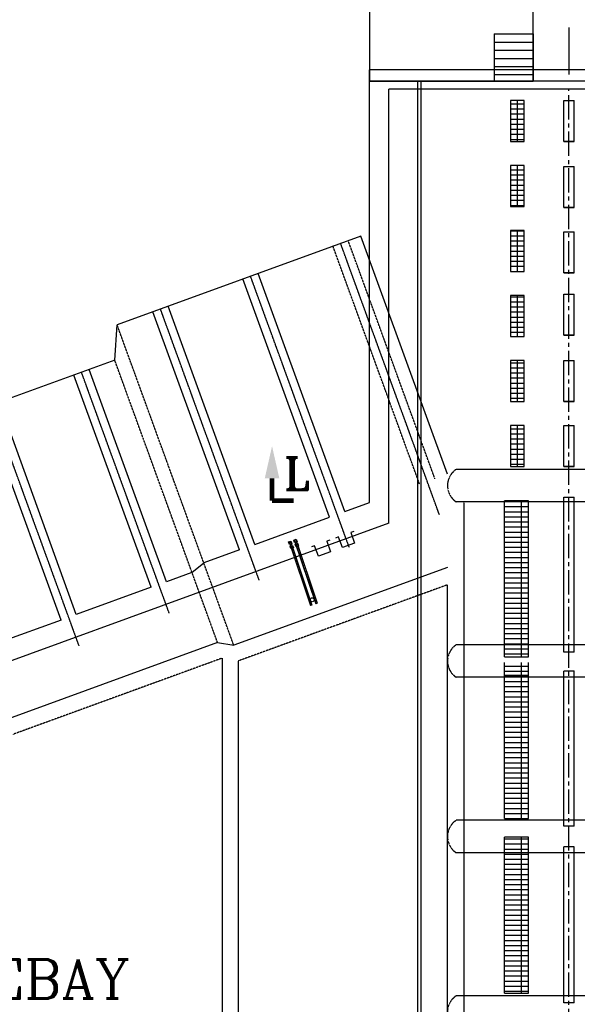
# Model space of a CAD drawing. Header units: inches. Extents: x -341304 to 31571016, y -692717 to 2132253.
# Tile 99 of 256: x 338793 to 355955, y -287048 to -256745. Entities that reach past the tile are written whole.
import ezdxf

# ---------------------------------------------------------------- set-up
doc = ezdxf.new("R2010")
doc.units = ezdxf.units.IN
doc.header["$MEASUREMENT"] = 0
for name, pattern in [('CENTER', [2, 1.25, -0.25, 0.25, -0.25]), ('CENTER2', [1.125, 0.75, -0.125, 0.125, -0.125]), ('HIDDEN', [0.375, 0.25, -0.125])]:
    doc.linetypes.add(name, pattern=pattern)
for name, color, linetype in [('1A', 3, 'Continuous'), ('2', 6, 'Continuous'), ('3', 2, 'HIDDEN'), ('4', 1, 'Continuous'), ('7', 1, 'CENTER'), ('PH Plan', 7, 'Continuous'), ('text', 3, 'Continuous')]:
    doc.layers.add(name, color=color, linetype=linetype)
doc.styles.add('COMPLEX', font='complex')
doc.styles.add('ROMANT', font='romant', dxfattribs={"height": 5})
doc.linetypes.add('FENCELINE1', pattern='A,0.25,-0.1,[133,ltypeshp.shx,S=0.1,R=0,X=-0.1,Y=0],-0.1,1', length=1.45)
pattern_1 = [(0, (-1197983.35, -91.47), (0, 156.25), []), (90, (-1197983.35, -91.47), (-625, 4e-14), [])]

# ---------------------------------------------------------------- blocks, each defined once
blk = doc.blocks.new('Comm CWPH')
at = {"layer": 'PH Plan'}
h = blk.add_hatch(dxfattribs=at)
h.set_pattern_fill('GRATE', color=254, scale=5000, style=0)
h.set_pattern_definition([(0, (-707592.27, 2999.39), (0, 156.25), []), (90, (-707592.27, 2999.4), (-625, 4e-14), [])])
h.paths.add_polyline_path([(-640781, -251), (-640781, -1511), (-641204, -1511), (-641204, -251)])
h.paths.add_polyline_path([(-640781, -2251), (-640781, -3511), (-641204, -3511), (-641204, -2251)])
h.paths.add_polyline_path([(-640781, -4251), (-640781, -5511), (-641204, -5511), (-641204, -4251)])
h.paths.add_polyline_path([(-640781, -6251), (-640781, -7511), (-641204, -7511), (-641204, -6251)])
h.paths.add_polyline_path([(-640781, -9511), (-641204, -9511), (-641204, -8251), (-640781, -8251)])
h.paths.add_polyline_path([(-640781, -10251), (-640781, -11511), (-641204, -11511), (-641204, -10251)])
h = blk.add_hatch(dxfattribs=at)
h.set_pattern_fill('GRATE', color=254, scale=5000, style=0)
h.set_pattern_definition([(0, (-1197983.35, -491.47), (0, 156.25), []), (90, (-1197983.35, -491.47), (-625, 4e-14), [])])
h.paths.add_polyline_path([(-641339, -12566), (-640599, -12566), (-640599, -17366), (-641339, -17366)])
h = blk.add_hatch(dxfattribs=at)
h.set_pattern_fill('GRATE', color=254, scale=5000, style=0)
h.set_pattern_definition(pattern_1)
h.paths.add_polyline_path([(-641339, -17546), (-640599, -17546), (-640599, -22346), (-641339, -22346)])
h = blk.add_hatch(dxfattribs=at)
h.set_pattern_fill('GRATE', color=254, scale=5000, style=0)
h.set_pattern_definition(pattern_1)
h.paths.add_polyline_path([(-641339, -22924), (-640599, -22924), (-640599, -27724), (-641339, -27724)])
at = {"color": 8, "linetype": 'CENTER2', "ltscale": 1000}
blk.add_line((-642579, -44706), (-642579, 108), dxfattribs=at)
at = {"color": 7}
blk.add_lwpolyline([(-641483, 349), (-641483, 4349), (-636442, 4349), (-636442, 349)], close=True, dxfattribs=at)
at = {"layer": 'PH Plan', "color": 254}
for p, q in [((-640283, 1799), (-641483, 1799)), ((-640283, 1799), (-641483, 1799)), ((-641483, 1799), (-641483, 349)), ((-640283, 1549), (-641483, 1549)), ((-640283, 1799), (-640283, 349)), ((-640283, 1299), (-641483, 1299)), ((-640283, 1049), (-641483, 1049)), ((-640283, 799), (-641483, 799)), ((-640283, 549), (-641483, 549)), ((-638022, 349), (-638022, -4809)), ((-637922, 349), (-637922, -4809)), ((-637042, 349), (-636442, 349)), ((-642737, -1511), (-642737, -251)), ((-642420, -251), (-642737, -251)), ((-642420, -1511), (-642420, -251)), ((-640992, -251), (-640992, -1511)), ((-640781, -251), (-640781, -1511)), ((-642420, -1511), (-642737, -1511)), ((-642737, -1511), (-642420, -1511)), ((-642737, -3544), (-642737, -2284)), ((-642420, -2284), (-642737, -2284)), ((-642420, -3544), (-642420, -2284)), ((-641204, -3511), (-641204, -2251)), ((-641204, -2251), (-640781, -2251)), ((-640992, -2251), (-640992, -3511)), ((-640781, -2251), (-640781, -3511)), ((-642420, -3544), (-642737, -3544)), ((-642737, -3544), (-642420, -3544)), ((-640781, -3511), (-641204, -3511)), ((-642737, -5553), (-642737, -4293)), ((-642420, -4293), (-642737, -4293)), ((-642420, -5553), (-642420, -4293)), ((-640992, -4251), (-640992, -5511)), ((-640781, -4251), (-640781, -5511)), ((-638022, -4809), (-638022, -45252)), ((-637922, -4809), (-637922, -45252)), ((-642420, -5553), (-642737, -5553)), ((-642737, -5553), (-642420, -5553)), ((-642737, -7473), (-642737, -6213)), ((-642420, -6213), (-642737, -6213)), ((-642420, -7473), (-642420, -6213)), ((-640992, -6251), (-640992, -7511)), ((-640781, -6251), (-640781, -7511)), ((-642420, -7473), (-642737, -7473)), ((-642737, -7473), (-642420, -7473)), ((-642737, -9511), (-642737, -8251)), ((-642420, -8251), (-642737, -8251)), ((-642420, -9511), (-642420, -8251)), ((-640992, -8251), (-640992, -9511)), ((-640781, -8251), (-640781, -9511)), ((-642420, -9511), (-642737, -9511)), ((-642737, -9511), (-642420, -9511)), ((-642737, -11511), (-642737, -10251)), ((-642420, -10251), (-642737, -10251)), ((-642420, -11511), (-642420, -10251)), ((-640992, -10251), (-640992, -11511)), ((-640781, -10251), (-640781, -11511)), ((-642420, -11511), (-642737, -11511)), ((-642737, -11511), (-642420, -11511)), ((-642737, -17224), (-642737, -12458)), ((-642737, -12462), (-642420, -12462)), ((-642420, -17224), (-642420, -12458)), ((-641340, -17366), (-641340, -12566)), ((-641340, -12566), (-640599, -12566)), ((-640599, -17366), (-640599, -12566)), ((-642737, -17224), (-642420, -17224)), ((-640599, -17366), (-641340, -17366)), ((-641340, -22346), (-641340, -17546)), ((-640599, -22346), (-640599, -17546)), ((-642737, -22582), (-642737, -17804)), ((-642737, -17808), (-642420, -17808)), ((-642420, -22582), (-642420, -17808)), ((-641340, -17946), (-640599, -17946)), ((-640599, -22346), (-641340, -22346)), ((-642737, -22582), (-642420, -22582)), ((-641340, -22924), (-640599, -22924)), ((-641340, -27724), (-641340, -22924)), ((-640599, -27724), (-640599, -22924)), ((-642737, -28015), (-642737, -23221)), ((-642737, -23221), (-642420, -23221)), ((-642420, -28015), (-642420, -23221)), ((-640599, -27724), (-641340, -27724)), ((-642737, -28015), (-642420, -28015))]:
    blk.add_line(p, q, dxfattribs=at)
at = {"layer": 'PH Plan', "color": 254, "linetype": 'FENCELINE1', "ltscale": 750}
blk.add_line((-657842, 349), (-636442, 349), dxfattribs=at)
at = {"layer": 'PH Plan', "color": 254}
for points in [[(-640781, -1511), (-641204, -1511), (-641204, -251), (-640781, -251)], [(-640781, -5511), (-641204, -5511), (-641204, -4251), (-640781, -4251)], [(-640781, -7511), (-641204, -7511), (-641204, -6251), (-640781, -6251)], [(-640781, -9511), (-641204, -9511), (-641204, -8251), (-640781, -8251)], [(-640781, -11511), (-641204, -11511), (-641204, -10251), (-640781, -10251)]]:
    blk.add_lwpolyline(points, dxfattribs=at)
blk = doc.blocks.new('A$C6F09064F')
at = {"layer": '1A'}
for p, q in [((58625, 23881), (51125, 21150)), ((61293, 16551), (58625, 23881)), ((58135, 15402), (55466, 22731)), ((57665, 15231), (54997, 22560)), ((54893, 14221), (52225, 21551)), ((55363, 14392), (52694, 21722)), ((51053, 20060), (51125, 21150)), ((51053, 20060), (44614, 17716)), ((52642, 13242), (50265, 19773)), ((52172, 13071), (49795, 19602)), ((49400, 12062), (47023, 18593)), ((49870, 12233), (47493, 18764)), ((58135, 15402), (58893, 15678)), ((55363, 14392), (57665, 15231)), ((59493, 15045), (43249, 9131)), ((54893, 14221), (53793, 13821)), ((53430, 13529), (53793, 13821)), ((61293, 13678), (54717, 11284)), ((53430, 13529), (52642, 13242)), ((52172, 13071), (49870, 12233)), ((61293, -13146), (61293, 13146)), ((49400, 12062), (47521, 11378)), ((54217, 11368), (47778, 9024)), ((54217, 11368), (54717, 11284)), ((54354, 10886), (54354, -10886))]:
    blk.add_line(p, q, dxfattribs=at)
at = {"layer": '2'}
for p, q in [((57936, 14619), (57846, 14587)), ((57936, 14619), (57846, 14587)), ((58058, 14297), (57942, 14616)), ((58058, 14297), (57942, 14616)), ((58318, 14753), (58434, 14433)), ((58410, 14792), (58321, 14759)), ((57199, 14351), (57109, 14318)), ((57321, 14028), (57205, 14348)), ((57581, 14485), (57697, 14165)), ((57673, 14524), (57584, 14491)), ((58431, 14427), (58065, 14294)), ((57694, 14159), (57328, 14025))]:
    blk.add_line(p, q, dxfattribs=at)
for centre, start, end in [((57937, 14614), 20.005, 110.005), ((57937, 14614), 20.005, 110.005), ((58322, 14755), 110.005, 200.005), ((57200, 14346), 20.005, 110.005), ((57586, 14486), 110.005, 200.005), ((58063, 14298), 200.005, 290.005), ((58429, 14432), 290.005, 20.005), ((57326, 14030), 200.005, 290.005), ((57693, 14164), 290.005, 20.005)]:
    blk.add_arc(centre, 5, start, end, dxfattribs=at)
at = {"layer": '3'}
for p, q in [((73318, 29000), (58893, 29000)), ((58893, 15678), (58893, 29000)), ((72718, 28400), (59493, 28400)), ((59493, 15045), (59493, 28399)), ((60907, 16411), (58238, 23740)), ((60437, 16240), (57769, 23569)), ((54717, 11284), (51125, 21150)), ((54217, 11368), (51053, 20060)), ((69839, 16700), (61563, 16700)), ((73793, 15700), (61551, 15700)), ((61793, 15684), (61793, -13860)), ((61293, 13146), (54854, 10802)), ((73793, 11300), (61563, 11300)), ((54354, 10886), (47915, 8541)), ((54854, 10802), (54854, -10802)), ((73793, 10300), (61563, 10300)), ((73793, 5900), (61563, 5900)), ((73793, 5900), (61563, 5900)), ((73793, 4900), (61563, 4900)), ((73793, 500), (61563, 500))]:
    blk.add_line(p, q, dxfattribs=at)
for centre in [(61891, 16200), (61891, 10800), (61891, 5400), (61891, 0)]:
    blk.add_arc(centre, 598, 123.2227, 236.7773, dxfattribs=at)
at = {"layer": '4', "color": 20, "ltscale": 0.5}
for p, q in [((56416, 14472), (57076, 12508)), ((56463, 14488), (57123, 12524)), ((56577, 14527), (57237, 12563)), ((56624, 14543), (57284, 12579))]:
    blk.add_line(p, q, dxfattribs=at)
at = {"layer": '4', "color": 20, "linetype": 'HIDDEN', "ltscale": 0.25}
for p, q in [((56425, 14475), (57086, 12511)), ((56615, 14540), (57275, 12576))]:
    blk.add_line(p, q, dxfattribs=at)
at = {"layer": '4'}
for p, q in [((57123, 12524), (57076, 12508)), ((57284, 12579), (57237, 12563))]:
    blk.add_line(p, q, dxfattribs=at)
at = {"layer": '4', "color": 20}
for points in [[(56664, 14472), (56588, 14446), (56562, 14522), (56638, 14548)], [(56503, 14417), (56428, 14391), (56402, 14467), (56477, 14493)], [(56549, 14285), (56473, 14259), (56447, 14334), (56523, 14360)], [(56709, 14340), (56634, 14314), (56608, 14390), (56684, 14415)]]:
    blk.add_lwpolyline(points, close=True, dxfattribs=at)
blk.add_circle((57131, 12686), 60, dxfattribs=at)
for points in [[(56664, 14472), (56638, 14548), (56625, 14519), (56562, 14522)], [(56503, 14417), (56477, 14493), (56464, 14463), (56402, 14467)], [(56549, 14285), (56523, 14360), (56509, 14331), (56447, 14334)], [(56709, 14340), (56684, 14415), (56670, 14386), (56608, 14390)]]:
    blk.add_solid(points, dxfattribs=at)
at = {"layer": '7'}
for p, q in [((61044, 15304), (58004, 23655)), ((58272, 14295), (55232, 22645)), ((55500, 13285), (52460, 21636)), ((52728, 12276), (50030, 19687)), ((49956, 11267), (47258, 18678))]:
    blk.add_line(p, q, dxfattribs=at)

msp = doc.modelspace()

# ---------------------------------------------------------------- linework, layer by layer
at = {"layer": 'PH Plan', "color": 254}
msp.add_line((355689.4, -256983.5), (355689.4, -258433.5), dxfattribs=at)
at = {"layer": 'text', "color": 1, "const_width": 150}
for points in [[(346560.3, -271546), (346560.3, -270864.2)], [(346560.3, -271546), (347222.5, -271546)]]:
    msp.add_lwpolyline(points, dxfattribs=at)
at = {"layer": 'text', "color": 1}
msp.add_solid([(346785.3, -270864.2, 4924.9), (346335.3, -270864.2, 4924.9), (346560.3, -269869.3, 4924.9)], dxfattribs=at)

# ---------------------------------------------------------------- block references
at = {"color": 7, "xscale": -1}
msp.add_blockref('Comm CWPH', (-286882.9, -258982.9), dxfattribs=at)
at = {"color": 20}
msp.add_blockref('A$C6F09064F', (290666.5, -287283.5), dxfattribs=at)

# ---------------------------------------------------------------- texts
at = {"color": 254, "style": 'COMPLEX'}
msp.add_text('FOREBAY', height=1200, dxfattribs=at).set_placement((334573, -286871, 35984.3))
at = {"layer": 'text', "color": 20, "style": 'ROMANT'}
msp.add_text('L', height=1000, dxfattribs=at).set_placement((346919.9, -271217.6, 6566.5))

doc.saveas('drawing.dxf')
